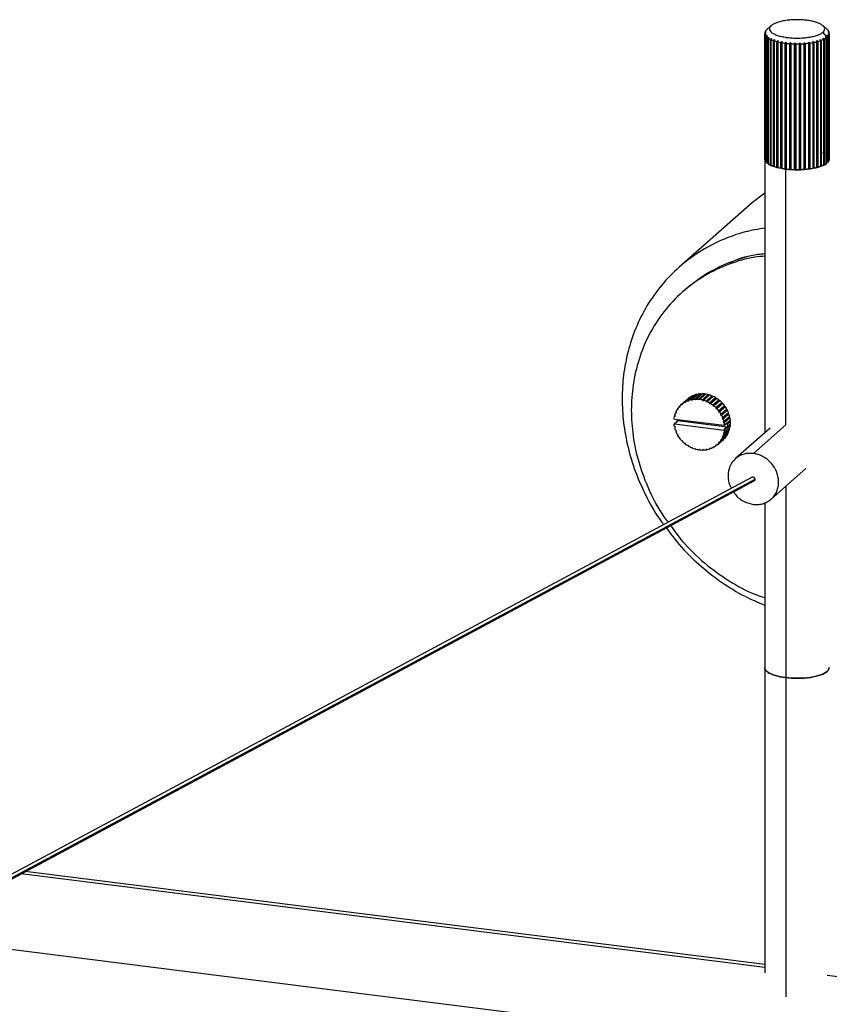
# Paper-space layout '_Dimétrica' of a CAD drawing. Header units: millimetres. Extents: x -1230 to -72, y -354 to 386.
# Tile 11 of 12: x -403 to -208, y 43 to 280. Entities that reach past the tile are written whole.
import ezdxf

# ---------------------------------------------------------------- set-up
doc = ezdxf.new("R2010")
doc.units = ezdxf.units.MM

psp = doc.layouts.new('_Dimétrica')

# ---------------------------------------------------------------- linework, layer by layer
at = {"color": 7, "linetype": 'Continuous', "lineweight": 25}
for p, q in [((-223.73, 277.39), (-223.73, 277.31)), ((-223.45, 277.77), (-223.45, 277.75)), ((-223.33, 277.88), (-222.29, 278.79)), ((-208.83, 277.88), (-209.87, 278.79)), ((-208.83, 276.05), (-209.87, 277.23)), ((-208.77, 277.83), (-208.83, 277.88)), ((-208.77, 277.82), (-208.77, 277.83)), ((-208.47, 277.39), (-208.47, 277.46)), ((-223.83, 277.01), (-223.83, 246.74)), ((-223.82, 246.59), (-223.82, 276.86)), ((-223.76, 276.62), (-223.76, 246.35)), ((-223.69, 246.21), (-223.69, 276.48)), ((-223.52, 276.24), (-223.52, 245.97)), ((-223.39, 245.83), (-223.39, 276.11)), ((-223.11, 275.88), (-223.11, 245.61)), ((-222.92, 245.48), (-222.92, 275.75)), ((-222.55, 275.55), (-222.55, 245.27)), ((-222.3, 245.15), (-222.3, 275.43)), ((-221.84, 275.24), (-221.84, 244.97)), ((-221.54, 244.86), (-221.54, 275.13)), ((-221.01, 274.97), (-221.01, 244.7)), ((-220.7, 244.71), (-220.7, 275.19)), ((-220.66, 244.61), (-220.66, 274.88)), ((-219.76, 244.51), (-219.76, 274.99)), ((-218.74, 244.35), (-218.74, 274.83)), ((-213.24, 244.37), (-213.24, 274.85)), ((-212.23, 244.54), (-212.23, 275.02)), ((-211.34, 274.92), (-211.34, 244.65)), ((-211.31, 244.75), (-211.31, 275.23)), ((-211.01, 244.74), (-211.01, 275.01)), ((-210.48, 275.18), (-210.48, 244.91)), ((-210.19, 245.02), (-210.19, 275.29)), ((-209.75, 275.48), (-209.75, 245.21)), ((-209.5, 245.33), (-209.5, 275.6)), ((-209.15, 275.81), (-209.15, 245.54)), ((-208.97, 245.67), (-208.97, 275.94)), ((-208.83, 276.05), (-208.83, 245.78)), ((-208.71, 276.17), (-208.71, 245.9)), ((-208.59, 246.04), (-208.59, 276.31)), ((-208.44, 276.54), (-208.44, 246.27)), ((-208.38, 246.42), (-208.38, 276.69)), ((-208.34, 276.93), (-208.34, 277.07)), ((-208.33, 276.93), (-208.33, 246.66)), ((-220.06, 274.75), (-220.06, 244.48)), ((-219.68, 244.41), (-219.68, 274.68)), ((-219.02, 274.58), (-219.02, 244.31)), ((-218.62, 244.25), (-218.62, 274.53)), ((-217.92, 274.46), (-217.92, 244.19)), ((-217.66, 244.24), (-217.66, 274.72)), ((-217.5, 244.16), (-217.5, 274.43)), ((-216.78, 274.39), (-216.78, 244.12)), ((-216.55, 244.19), (-216.55, 274.67)), ((-216.34, 244.11), (-216.34, 274.39)), ((-215.62, 274.39), (-215.62, 244.12)), ((-215.42, 244.2), (-215.42, 274.68)), ((-215.19, 244.13), (-215.19, 274.4)), ((-214.47, 274.44), (-214.47, 244.17)), ((-214.31, 244.26), (-214.31, 274.74)), ((-214.05, 244.2), (-214.05, 274.47)), ((-213.36, 274.55), (-213.36, 244.28)), ((-212.96, 244.33), (-212.96, 274.6)), ((-212.31, 274.71), (-212.31, 244.44)), ((-211.94, 244.51), (-211.94, 274.78)), ((-223.82, 246.73), (-223.83, 246.74)), ((-223.83, 246.7), (-223.83, 180.85)), ((-209.99, 248.21), (-210.48, 248.43)), ((-209.35, 247.91), (-209.75, 248.09)), ((-208.37, 246.8), (-208.44, 246.89)), ((-208.44, 246.54), (-208.4, 246.61)), ((-208.38, 246.42), (-208.44, 246.4)), ((-223.69, 246.33), (-223.76, 246.35)), ((-223.39, 245.95), (-223.52, 245.97)), ((-223.47, 246.12), (-223.38, 245.98)), ((-222.92, 245.59), (-223.11, 245.61)), ((-222.33, 245.26), (-222.55, 245.27)), ((-221.53, 244.97), (-221.84, 244.97)), ((-220.7, 244.71), (-221.01, 244.7)), ((-220.66, 244.61), (-220.7, 244.71)), ((-219.76, 244.51), (-220.06, 244.48)), ((-219.68, 244.41), (-219.76, 244.51)), ((-219.65, 244.45), (-218.82, 244.28)), ((-218.74, 244.35), (-219.02, 244.31)), ((-218.82, 182.73), (-218.82, 244.28)), ((-218.62, 244.25), (-218.74, 244.35)), ((-217.66, 244.24), (-217.92, 244.19)), ((-217.5, 244.16), (-217.66, 244.24)), ((-216.55, 244.19), (-216.78, 244.12)), ((-216.34, 244.11), (-216.55, 244.19)), ((-215.42, 244.2), (-215.62, 244.12)), ((-215.19, 244.13), (-215.42, 244.2)), ((-214.31, 244.26), (-214.47, 244.17)), ((-214.05, 244.2), (-214.31, 244.26)), ((-213.24, 244.37), (-213.36, 244.28)), ((-212.96, 244.33), (-213.24, 244.37)), ((-212.23, 244.54), (-212.31, 244.44)), ((-211.94, 244.51), (-212.23, 244.54)), ((-211.31, 244.75), (-211.34, 244.65)), ((-211.01, 244.74), (-211.31, 244.75)), ((-210.19, 245.02), (-210.48, 245.01)), ((-209.5, 245.33), (-209.75, 245.31)), ((-208.97, 245.67), (-209.15, 245.65)), ((-208.71, 246.01), (-208.58, 246.26)), ((-208.59, 246.04), (-208.71, 246.01)), ((-223.83, 238.46), (-226.79, 236.24)), ((-226.79, 236.24), (-244.47, 220.65)), ((-242.93, 215.34), (-243.63, 214.72)), ((-241.47, 189.6), (-242.89, 188.35)), ((-242.4, 188.58), (-240.98, 189.83)), ((-240.67, 189.94), (-242.09, 188.69)), ((-241.56, 188.83), (-240.15, 190.08)), ((-239.82, 190.14), (-241.23, 188.89)), ((-240.86, 189.77), (-240.98, 189.83)), ((-240.68, 188.95), (-239.27, 190.2)), ((-238.93, 190.21), (-240.34, 188.96)), ((-240, 189.98), (-240.15, 190.08)), ((-239.78, 188.93), (-238.36, 190.18)), ((-238.02, 190.13), (-239.6, 188.74)), ((-239.1, 190.05), (-239.27, 190.2)), ((-238.87, 188.77), (-237.45, 190.02)), ((-237.31, 189.81), (-238.72, 188.56)), ((-237.12, 189.93), (-238.53, 188.68)), ((-238.19, 189.98), (-238.36, 190.18)), ((-237.98, 188.48), (-236.56, 189.73)), ((-236.24, 189.59), (-237.65, 188.34)), ((-237.31, 189.81), (-237.45, 190.02)), ((-237.12, 189.93), (-237.31, 189.81)), ((-236.45, 189.5), (-236.56, 189.73)), ((-236.24, 189.59), (-236.45, 189.5)), ((-244.46, 187.08), (-244.25, 187.27)), ((-244.22, 187.08), (-244.25, 187.32)), ((-243.91, 187.65), (-243.98, 187.59)), ((-243.86, 187.69), (-242.45, 188.94)), ((-243.86, 187.69), (-243.62, 187.65)), ((-243.62, 187.65), (-243.61, 187.9)), ((-242.2, 189.14), (-243.61, 187.9)), ((-243.17, 188.2), (-241.76, 189.44)), ((-243.17, 188.2), (-242.93, 188.12)), ((-242.93, 188.12), (-242.89, 188.35)), ((-242.45, 188.94), (-242.57, 188.83)), ((-242.43, 188.94), (-242.45, 188.94)), ((-242.4, 188.58), (-242.17, 188.47)), ((-242.17, 188.47), (-242.09, 188.69)), ((-241.68, 189.42), (-241.76, 189.44)), ((-241.56, 188.83), (-241.35, 188.69)), ((-241.35, 188.69), (-241.23, 188.89)), ((-240.68, 188.95), (-240.49, 188.78)), ((-240.49, 188.78), (-240.34, 188.96)), ((-239.78, 188.93), (-239.6, 188.74)), ((-238.87, 188.77), (-238.72, 188.56)), ((-238.72, 188.56), (-238.53, 188.68)), ((-237.98, 188.48), (-237.86, 188.25)), ((-236.45, 189.5), (-237.86, 188.25)), ((-237.86, 188.25), (-237.65, 188.34)), ((-237.12, 188.06), (-235.71, 189.31)), ((-237.12, 188.06), (-237.04, 187.82)), ((-235.63, 189.07), (-237.04, 187.82)), ((-237.04, 187.82), (-236.81, 187.88)), ((-235.4, 189.12), (-236.81, 187.88)), ((-236.32, 187.53), (-234.91, 188.77)), ((-236.32, 187.53), (-236.28, 187.28)), ((-234.86, 188.53), (-236.28, 187.28)), ((-236.28, 187.28), (-236.04, 187.3)), ((-234.63, 188.54), (-236.04, 187.3)), ((-235.63, 189.07), (-235.71, 189.31)), ((-235.4, 189.12), (-235.63, 189.07)), ((-235.6, 186.89), (-234.18, 188.13)), ((-234.17, 187.89), (-235.59, 186.64)), ((-233.93, 187.87), (-235.35, 186.62)), ((-233.57, 187.16), (-234.99, 185.91)), ((-234.96, 186.15), (-233.55, 187.4)), ((-234.86, 188.53), (-234.91, 188.77)), ((-234.63, 188.54), (-234.86, 188.53)), ((-234.17, 187.89), (-234.18, 188.13)), ((-233.93, 187.87), (-234.17, 187.89)), ((-233.57, 187.16), (-233.55, 187.4)), ((-233.33, 187.1), (-233.57, 187.16)), ((-245.57, 184.73), (-245.39, 184.88)), ((-245.57, 184.73), (-245.36, 184.83)), ((-245.36, 184.83), (-245.49, 185.06)), ((-245.33, 185.58), (-245.14, 185.74)), ((-245.33, 185.58), (-245.1, 185.65)), ((-245.1, 185.65), (-245.2, 185.89)), ((-244.95, 186.37), (-244.76, 186.54)), ((-244.95, 186.37), (-244.72, 186.4)), ((-244.72, 186.4), (-244.78, 186.65)), ((-244.46, 187.08), (-244.22, 187.08)), ((-235.6, 186.89), (-235.59, 186.64)), ((-235.59, 186.64), (-235.35, 186.62)), ((-234.96, 186.15), (-234.99, 185.91)), ((-234.99, 185.91), (-234.75, 185.85)), ((-233.33, 187.1), (-234.75, 185.85)), ((-233.08, 186.36), (-234.49, 185.11)), ((-234.43, 185.34), (-234.49, 185.11)), ((-234.49, 185.11), (-234.26, 185.02)), ((-234.43, 185.34), (-233.01, 186.59)), ((-232.84, 186.27), (-234.26, 185.02)), ((-232.69, 185.51), (-234.11, 184.26)), ((-234.01, 184.48), (-232.6, 185.72)), ((-232.47, 185.39), (-233.88, 184.14)), ((-233.72, 183.57), (-232.3, 184.82)), ((-233.08, 186.36), (-233.01, 186.59)), ((-232.84, 186.27), (-233.08, 186.36)), ((-232.69, 185.51), (-232.6, 185.72)), ((-232.47, 185.39), (-232.69, 185.51)), ((-232.43, 184.63), (-232.3, 184.82)), ((-245.57, 184.06), (-245.65, 184.17)), ((-245.65, 182.91), (-245.57, 183.01)), ((-233.64, 182.56), (-245.57, 184.06)), ((-245.11, 183.42), (-245.57, 183.01)), ((-245.57, 183.01), (-233.64, 181.5)), ((-244.87, 183.78), (-245.11, 183.42)), ((-244.97, 183.89), (-244.97, 183.99)), ((-244.97, 183.89), (-244.87, 183.78)), ((-244.87, 183.78), (-232.93, 182.28)), ((-234.01, 184.48), (-234.11, 184.26)), ((-234.11, 184.26), (-233.88, 184.14)), ((-232.43, 184.63), (-233.85, 183.38)), ((-233.72, 183.57), (-233.85, 183.38)), ((-233.85, 183.38), (-233.64, 183.23)), ((-232.23, 184.47), (-233.64, 183.23)), ((-233.33, 182.83), (-233.64, 182.56)), ((-233.56, 182.65), (-233.64, 182.56)), ((-233.56, 182.65), (-232.14, 183.9)), ((-232.14, 182.64), (-233.56, 181.39)), ((-232.3, 183.73), (-233.33, 182.83)), ((-232.93, 183.03), (-233.33, 182.83)), ((-232.82, 182.93), (-232.93, 183.03)), ((-232.12, 183.55), (-232.82, 182.93)), ((-232.82, 182.36), (-232.12, 182.98)), ((-232.23, 184.47), (-232.43, 184.63)), ((-232.3, 183.73), (-232.14, 183.9)), ((-232.12, 183.55), (-232.3, 183.73)), ((-232.14, 182.64), (-232.29, 182.83)), ((-218.82, 182.73), (-226.6, 175.87)), ((-245.36, 182.18), (-245.57, 182.34)), ((-245.49, 181.99), (-245.36, 182.18)), ((-245.1, 181.3), (-245.33, 181.43)), ((-245.2, 181.09), (-245.1, 181.3)), ((-244.72, 180.45), (-244.95, 180.54)), ((-244.78, 180.22), (-244.72, 180.45)), ((-233.01, 180.16), (-234.43, 178.92)), ((-234.26, 179.2), (-232.84, 180.44)), ((-232.6, 180.93), (-234.01, 179.68)), ((-233.88, 179.98), (-232.47, 181.23)), ((-233.64, 180.84), (-233.85, 180.73)), ((-233.85, 180.73), (-233.72, 180.51)), ((-232.3, 181.76), (-233.72, 180.51)), ((-233.64, 180.84), (-232.23, 182.08)), ((-233.64, 181.5), (-233.33, 181.94)), ((-233.64, 181.5), (-233.56, 181.39)), ((-233.33, 181.94), (-232.93, 182.28)), ((-233.01, 180.16), (-233.04, 180.27)), ((-232.93, 182.28), (-232.82, 182.36)), ((-232.6, 180.93), (-232.65, 181.07)), ((-232.3, 181.76), (-232.4, 181.93)), ((-222.59, 181.95), (-230.9, 174.61)), ((-244.22, 179.65), (-244.46, 179.71)), ((-244.25, 179.41), (-244.22, 179.65)), ((-243.62, 178.92), (-243.86, 178.95)), ((-243.61, 178.68), (-243.62, 178.92)), ((-242.93, 178.28), (-243.17, 178.27)), ((-242.89, 178.04), (-242.93, 178.28)), ((-242.17, 177.74), (-242.4, 177.69)), ((-242.09, 177.5), (-242.17, 177.74)), ((-235.59, 177.91), (-235.6, 177.67)), ((-235.36, 177.88), (-235.6, 177.67)), ((-235.35, 177.87), (-235.59, 177.91)), ((-235.23, 177.98), (-233.81, 179.23)), ((-234.75, 178.49), (-234.99, 178.49)), ((-234.99, 178.49), (-234.96, 178.24)), ((-233.55, 179.49), (-234.96, 178.24)), ((-234.75, 178.49), (-233.33, 179.73)), ((-234.26, 179.2), (-234.49, 179.16)), ((-234.49, 179.16), (-234.43, 178.92)), ((-233.88, 179.98), (-234.11, 179.91)), ((-234.11, 179.91), (-234.01, 179.68)), ((-233.55, 179.49), (-233.55, 179.54)), ((-241.35, 177.31), (-241.56, 177.23)), ((-241.23, 177.08), (-241.35, 177.31)), ((-240.49, 177.01), (-240.68, 176.89)), ((-240.34, 176.79), (-240.49, 177.01)), ((-239.6, 176.83), (-239.78, 176.68)), ((-239.43, 176.64), (-239.6, 176.83)), ((-238.72, 176.78), (-238.87, 176.61)), ((-238.7, 176.76), (-238.87, 176.61)), ((-238.53, 176.62), (-238.72, 176.78)), ((-237.86, 176.87), (-237.98, 176.67)), ((-237.8, 176.83), (-237.98, 176.67)), ((-237.65, 176.73), (-237.86, 176.87)), ((-237.04, 177.1), (-237.12, 176.88)), ((-236.93, 177.04), (-237.12, 176.88)), ((-236.81, 176.99), (-237.04, 177.1)), ((-236.28, 177.44), (-236.32, 177.21)), ((-236.12, 177.39), (-236.32, 177.21)), ((-236.04, 177.37), (-236.28, 177.44)), ((-222.3, 164.86), (-213.99, 172.2)), ((-226.87, 170.16), (-693.35, -79.88)), ((-226.23, 169.63), (-693.05, -80.6)), ((-692.96, -80.8), (-226.43, 169.28)), ((-218.82, 167.93), (-218.82, 45.08)), ((-223.83, 164.04), (-223.83, 50.89)), ((-402.72, 74.78), (-223.83, 52.24)), ((-223.83, 52.86), (-401.79, 75.28)), ((-430.71, 59.77), (-223.8, 33.71)), ((-208.83, 50.35), (-75.77, 33.59))]:
    psp.add_line(p, q, dxfattribs=at)
for points, knots in [([(-209.87, 277.23), (-209.73, 277.35), (-209.62, 277.48), (-209.47, 277.76), (-209.43, 277.9), (-209.45, 278.19), (-209.5, 278.34), (-209.69, 278.64), (-209.84, 278.78), (-210.21, 279.06), (-210.45, 279.19), (-210.98, 279.44), (-211.28, 279.55), (-211.93, 279.75), (-212.28, 279.83), (-213, 279.98), (-213.37, 280.04), (-214.1, 280.13), (-214.49, 280.17), (-215.31, 280.21), (-215.74, 280.23), (-216.62, 280.22), (-217.07, 280.21), (-217.96, 280.14), (-218.4, 280.09), (-219.23, 279.97), (-219.63, 279.89), (-220.36, 279.71), (-220.7, 279.61), (-221.29, 279.39), (-221.55, 279.28), (-221.98, 279.04), (-222.16, 278.92), (-222.29, 278.79)], [0, 0, 0, 0, 0.0625, 0.0625, 0.125, 0.125, 0.1875, 0.1875, 0.25, 0.25, 0.3125, 0.3125, 0.375, 0.375, 0.4375, 0.4375, 0.5, 0.5, 0.5625, 0.5625, 0.625, 0.625, 0.6875, 0.6875, 0.75, 0.75, 0.8125, 0.8125, 0.875, 0.875, 0.9375, 0.9375, 1, 1, 1, 1]), ([(-222.29, 278.79), (-222.43, 278.67), (-222.54, 278.54), (-222.69, 278.27), (-222.73, 278.12), (-222.72, 277.83), (-222.66, 277.68), (-222.47, 277.38), (-222.32, 277.24), (-221.95, 276.96), (-221.71, 276.83), (-221.18, 276.58), (-220.88, 276.47), (-220.23, 276.27), (-219.88, 276.19), (-219.16, 276.04), (-218.8, 275.99), (-218.06, 275.89), (-217.67, 275.86), (-216.85, 275.81), (-216.42, 275.79), (-215.54, 275.8), (-215.09, 275.82), (-214.2, 275.88), (-213.77, 275.93), (-212.93, 276.06), (-212.53, 276.13), (-211.8, 276.31), (-211.46, 276.41), (-210.87, 276.63), (-210.61, 276.74), (-210.18, 276.98), (-210.01, 277.11), (-209.87, 277.23)], [0, 0, 0, 0, 0.0625, 0.0625, 0.125, 0.125, 0.1875, 0.1875, 0.25, 0.25, 0.3125, 0.3125, 0.375, 0.375, 0.4375, 0.4375, 0.5, 0.5, 0.5625, 0.5625, 0.625, 0.625, 0.6875, 0.6875, 0.75, 0.75, 0.8125, 0.8125, 0.875, 0.875, 0.9375, 0.9375, 1, 1, 1, 1]), ([(-208.91, 247.6), (-208.92, 247.65), (-208.94, 247.74), (-209.1, 247.8), (-209.15, 247.82)], [0, 0, 0, 0, 0.686716, 1, 1, 1, 1]), ([(-223.35, 245.94), (-223.29, 245.84), (-223.05, 245.39), (-221.77, 244.84), (-220.36, 244.58), (-219.88, 244.5)], [0, 0, 0, 0, 0.165353, 0.710996, 1, 1, 1, 1]), ([(-218.82, 244.28), (-217.87, 244.2), (-215.9, 244.03), (-212.78, 244.28), (-210.32, 244.9), (-208.95, 245.51), (-208.78, 245.88), (-208.76, 245.92)], [0, 0, 0, 0, 0.231896, 0.482898, 0.733901, 0.965797, 1, 1, 1, 1]), ([(-223.83, 230.1), (-225.44, 229.82), (-229.05, 229.2), (-234.37, 227.25), (-239.71, 224.42), (-244.57, 220.77), (-248.8, 216.4), (-252.3, 211.46), (-254.99, 206.1), (-256.86, 200.48), (-257.93, 194.78), (-258.28, 189.06), (-257.93, 183.24), (-256.86, 177.27), (-255, 171.18), (-252.26, 165.17), (-249.93, 160.97), (-248.35, 158.96), (-248.18, 158.74)], [0, 0, 0, 0, 0.054676, 0.122854, 0.192313, 0.262431, 0.332548, 0.402007, 0.470185, 0.536526, 0.600567, 0.661948, 0.723329, 0.78737, 0.853711, 0.921888, 0.991347, 1, 1, 1, 1]), ([(-223.83, 223.32), (-224.64, 223.26), (-227.62, 223.01), (-232.57, 221.49), (-238.47, 218.74), (-243.77, 214.87), (-248.26, 210.09), (-251.78, 204.6), (-254.24, 198.65), (-255.66, 192.5), (-256.11, 186.29), (-255.66, 179.96), (-254.26, 173.45), (-251.74, 166.92), (-249.3, 162.11), (-247.46, 159.74), (-247.12, 159.31)], [0, 0, 0, 0, 0.0295231, 0.1093878, 0.1914011, 0.2745324, 0.3576637, 0.439677, 0.5195416, 0.596386, 0.6695406, 0.7426952, 0.8195395, 0.8994042, 0.9814174, 1, 1, 1, 1]), ([(-223.83, 223.87), (-224.4, 223.82), (-227.15, 223.59), (-231.85, 222.09), (-237.8, 219.41), (-241.21, 216.7), (-242.93, 215.34)], [0, 0, 0, 0, 0.078437, 0.378835, 0.687315, 1, 1, 1, 1]), ([(-223.83, 223.87), (-224.4, 223.82), (-227.14, 223.58), (-230.04, 222.83), (-232.14, 221.81), (-232.34, 221.71)], [0, 0, 0, 0, 0.191034, 0.922662, 1, 1, 1, 1]), ([(-233.81, 179.23), (-233.78, 179.26), (-233.69, 179.34), (-233.6, 179.43), (-233.55, 179.49)], [0, 0, 0, 0, 0.371847, 1, 1, 1, 1]), ([(-226.6, 175.87), (-227.36, 175.88), (-228.95, 175.9), (-231.02, 174.74), (-232.39, 172.84), (-232.79, 170.54), (-232.58, 168.64), (-231.98, 167.73), (-231.83, 167.5)], [0, 0, 0, 0, 0.181837, 0.378655, 0.575474, 0.757311, 0.939148, 1, 1, 1, 1]), ([(-226.6, 163.61), (-226.24, 163.57), (-225.87, 163.55), (-225.12, 163.6), (-224.74, 163.66), (-223.99, 163.86), (-223.62, 164.01), (-222.92, 164.38), (-222.6, 164.6), (-222, 165.13), (-221.74, 165.42), (-221.28, 166.07), (-221.09, 166.41), (-220.8, 167.13), (-220.69, 167.5), (-220.55, 168.24), (-220.52, 168.61), (-220.52, 169.33), (-220.55, 169.71), (-220.69, 170.49), (-220.8, 170.89), (-221.09, 171.68), (-221.28, 172.07), (-221.74, 172.83), (-222, 173.19), (-222.6, 173.87), (-222.92, 174.18), (-223.62, 174.72), (-223.99, 174.96), (-224.74, 175.35), (-225.12, 175.51), (-225.87, 175.74), (-226.24, 175.82), (-226.6, 175.87)], [0, 0, 0, 0, 0.0625, 0.0625, 0.125, 0.125, 0.1875, 0.1875, 0.25, 0.25, 0.3125, 0.3125, 0.375, 0.375, 0.4375, 0.4375, 0.5, 0.5, 0.5625, 0.5625, 0.625, 0.625, 0.6875, 0.6875, 0.75, 0.75, 0.8125, 0.8125, 0.875, 0.875, 0.9375, 0.9375, 1, 1, 1, 1]), ([(-226.83, 170.17), (-226.81, 170.18), (-226.76, 170.22), (-226.64, 170.2), (-226.5, 170.13), (-226.36, 169.99), (-226.26, 169.81), (-226.24, 169.69), (-226.23, 169.63)], [0, 0, 0, 0, 0.093676, 0.269157, 0.444639, 0.634579, 0.824518, 1, 1, 1, 1]), ([(-226.23, 169.63), (-226.23, 169.57), (-226.23, 169.46), (-226.3, 169.33), (-226.38, 169.27), (-226.43, 169.28), (-226.43, 169.28)], [0, 0, 0, 0, 0.314681, 0.65529, 0.995899, 1, 1, 1, 1]), ([(-231.32, 166.65), (-231.19, 166.41), (-230.63, 165.4), (-228.92, 164.19), (-227.35, 163.8), (-226.6, 163.61)], [0, 0, 0, 0, 0.140061, 0.587043, 1, 1, 1, 1]), ([(-247.56, 157.95), (-246.56, 156.6), (-244.18, 153.42), (-239.7, 149.02), (-234.37, 144.83), (-229.05, 141.54), (-225.44, 140.01), (-223.83, 139.33)], [0, 0, 0, 0, 0.163355, 0.386895, 0.608334, 0.825688, 1, 1, 1, 1]), ([(-246.52, 158.51), (-245.59, 157.22), (-243.2, 153.92), (-238.45, 149.4), (-232.57, 145.15), (-227.62, 142.39), (-224.64, 141.39), (-223.83, 141.12)], [0, 0, 0, 0, 0.1626643, 0.4162185, 0.6663625, 0.9099532, 1, 1, 1, 1]), ([(-223.81, 124.33), (-223.82, 124.32), (-224.01, 123.96), (-223.25, 123.24), (-221.53, 122.38), (-219.7, 122.07), (-218.82, 121.92)], [0, 0, 0, 0, 0.012768, 0.350413, 0.688057, 1, 1, 1, 1]), ([(-218.82, 121.92), (-219.7, 122.07), (-221.53, 122.38), (-223.25, 123.24), (-224.01, 123.96), (-223.82, 124.32), (-223.81, 124.33)], [0, 0, 0, 0, 0.311943, 0.649587, 0.987232, 1, 1, 1, 1]), ([(-218.82, 121.92), (-217.87, 121.84), (-215.9, 121.67), (-212.79, 121.92), (-210.27, 122.53), (-208.62, 123.39), (-208.44, 124.02), (-208.35, 124.34)], [0, 0, 0, 0, 0.195166, 0.406411, 0.617657, 0.812823, 1, 1, 1, 1]), ([(-208.35, 124.34), (-208.44, 124.02), (-208.62, 123.39), (-210.27, 122.53), (-212.79, 121.92), (-215.9, 121.67), (-217.87, 121.84), (-218.82, 121.92)], [0, 0, 0, 0, 0.1871774, 0.382343, 0.5935887, 0.8048344, 1, 1, 1, 1])]:
    psp.add_open_spline(points, degree=3, knots=knots, dxfattribs=at)
for points in [[(-223.78, 277.25), (-223.81, 277.17), (-223.83, 277.09), (-223.83, 277.01)], [(-223.54, 277.52), (-223.62, 277.43), (-223.7, 277.34), (-223.78, 277.25)], [(-223.57, 277.63), (-223.63, 277.55), (-223.69, 277.47), (-223.73, 277.39)], [(-223.73, 277.39), (-223.66, 277.43), (-223.6, 277.48), (-223.54, 277.52)], [(-223.3, 277.89), (-223.39, 277.8), (-223.48, 277.71), (-223.57, 277.63)], [(-223.45, 277.77), (-223.4, 277.81), (-223.35, 277.85), (-223.3, 277.89)], [(-223.33, 277.88), (-223.37, 277.84), (-223.41, 277.8), (-223.45, 277.77)], [(-208.92, 277.95), (-208.87, 277.91), (-208.82, 277.87), (-208.77, 277.83)], [(-208.64, 277.69), (-208.73, 277.78), (-208.82, 277.86), (-208.92, 277.95)], [(-208.65, 277.58), (-208.59, 277.54), (-208.53, 277.5), (-208.47, 277.46)], [(-208.4, 277.31), (-208.48, 277.4), (-208.57, 277.49), (-208.65, 277.58)], [(-208.47, 277.46), (-208.52, 277.53), (-208.57, 277.61), (-208.64, 277.69)], [(-208.55, 277.21), (-208.48, 277.16), (-208.41, 277.12), (-208.34, 277.07)], [(-208.33, 276.93), (-208.41, 277.02), (-208.48, 277.11), (-208.55, 277.21)], [(-208.34, 277.07), (-208.35, 277.15), (-208.37, 277.23), (-208.4, 277.31)], [(-223.83, 277.01), (-223.76, 277.05), (-223.68, 277.1), (-223.61, 277.14)], [(-223.61, 277.14), (-223.68, 277.05), (-223.75, 276.96), (-223.82, 276.86)], [(-223.82, 276.86), (-223.81, 276.78), (-223.79, 276.7), (-223.76, 276.62)], [(-223.76, 276.62), (-223.68, 276.67), (-223.59, 276.72), (-223.51, 276.77)], [(-223.51, 276.77), (-223.57, 276.67), (-223.63, 276.58), (-223.69, 276.48)], [(-223.69, 276.48), (-223.65, 276.4), (-223.59, 276.32), (-223.52, 276.24)], [(-223.52, 276.24), (-223.43, 276.3), (-223.34, 276.35), (-223.25, 276.41)], [(-223.25, 276.41), (-223.29, 276.31), (-223.34, 276.21), (-223.39, 276.11)], [(-223.39, 276.11), (-223.31, 276.03), (-223.22, 275.96), (-223.11, 275.88)], [(-223.11, 275.88), (-223.02, 275.94), (-222.92, 276), (-222.82, 276.06)], [(-222.82, 276.06), (-222.85, 275.96), (-222.89, 275.85), (-222.92, 275.75)], [(-222.92, 275.75), (-222.81, 275.68), (-222.68, 275.61), (-222.55, 275.55)], [(-222.55, 275.55), (-222.45, 275.61), (-222.35, 275.67), (-222.25, 275.74)], [(-222.25, 275.74), (-222.26, 275.63), (-222.28, 275.53), (-222.3, 275.43)], [(-222.3, 275.43), (-222.16, 275.36), (-222, 275.3), (-221.84, 275.24)], [(-221.84, 275.24), (-221.74, 275.31), (-221.64, 275.38), (-221.53, 275.45)], [(-221.53, 275.45), (-221.54, 275.34), (-221.54, 275.24), (-221.54, 275.13)], [(-221.54, 275.13), (-221.37, 275.08), (-221.19, 275.02), (-221.01, 274.97)], [(-221.01, 274.97), (-220.9, 275.05), (-220.8, 275.12), (-220.7, 275.19)], [(-220.7, 275.19), (-220.69, 275.09), (-220.67, 274.99), (-220.66, 274.88)], [(-220.66, 274.88), (-220.47, 274.84), (-220.27, 274.79), (-220.06, 274.75)], [(-220.06, 274.75), (-219.96, 274.83), (-219.86, 274.91), (-219.76, 274.99)], [(-219.76, 274.99), (-219.73, 274.88), (-219.71, 274.78), (-219.68, 274.68)], [(-219.02, 274.58), (-218.93, 274.66), (-218.84, 274.75), (-218.74, 274.83)], [(-218.74, 274.83), (-218.7, 274.73), (-218.66, 274.63), (-218.62, 274.53)], [(-213.36, 274.55), (-213.32, 274.65), (-213.28, 274.75), (-213.24, 274.85)], [(-213.24, 274.85), (-213.15, 274.77), (-213.05, 274.69), (-212.96, 274.6)], [(-212.31, 274.71), (-212.29, 274.81), (-212.26, 274.92), (-212.23, 275.02)], [(-212.23, 275.02), (-212.13, 274.94), (-212.03, 274.86), (-211.94, 274.78)], [(-211.94, 274.78), (-211.73, 274.83), (-211.53, 274.87), (-211.34, 274.92)], [(-211.34, 274.92), (-211.33, 275.03), (-211.32, 275.13), (-211.31, 275.23)], [(-211.31, 275.23), (-211.21, 275.16), (-211.11, 275.09), (-211.01, 275.01)], [(-211.01, 275.01), (-210.82, 275.07), (-210.65, 275.12), (-210.48, 275.18)], [(-210.5, 275.49), (-210.39, 275.42), (-210.29, 275.36), (-210.19, 275.29)], [(-210.48, 275.18), (-210.49, 275.28), (-210.49, 275.39), (-210.5, 275.49)], [(-210.19, 275.29), (-210.03, 275.35), (-209.88, 275.41), (-209.75, 275.48)], [(-209.81, 275.79), (-209.71, 275.73), (-209.61, 275.66), (-209.5, 275.6)], [(-209.75, 275.48), (-209.77, 275.58), (-209.79, 275.69), (-209.81, 275.79)], [(-209.5, 275.6), (-209.38, 275.67), (-209.26, 275.74), (-209.15, 275.81)], [(-209.26, 276.12), (-209.16, 276.06), (-209.06, 276), (-208.97, 275.94)], [(-209.15, 275.81), (-209.19, 275.91), (-209.22, 276.01), (-209.26, 276.12)], [(-208.97, 275.94), (-208.92, 275.98), (-208.87, 276.02), (-208.83, 276.05)], [(-208.86, 276.47), (-208.77, 276.41), (-208.68, 276.36), (-208.59, 276.31)], [(-208.71, 276.17), (-208.76, 276.27), (-208.81, 276.37), (-208.86, 276.47)], [(-208.83, 276.05), (-208.79, 276.09), (-208.75, 276.13), (-208.71, 276.17)], [(-208.62, 276.83), (-208.54, 276.78), (-208.46, 276.74), (-208.38, 276.69)], [(-208.44, 276.54), (-208.5, 276.64), (-208.56, 276.74), (-208.62, 276.83)], [(-208.59, 276.31), (-208.53, 276.38), (-208.48, 276.46), (-208.44, 276.54)], [(-208.38, 276.69), (-208.35, 276.77), (-208.34, 276.85), (-208.33, 276.93)], [(-219.68, 274.68), (-219.47, 274.64), (-219.25, 274.61), (-219.02, 274.58)], [(-218.62, 274.53), (-218.39, 274.5), (-218.16, 274.48), (-217.92, 274.46)], [(-217.92, 274.46), (-217.84, 274.55), (-217.75, 274.63), (-217.66, 274.72)], [(-217.66, 274.72), (-217.61, 274.62), (-217.55, 274.53), (-217.5, 274.43)], [(-217.5, 274.43), (-217.26, 274.41), (-217.02, 274.4), (-216.78, 274.39)], [(-216.78, 274.39), (-216.7, 274.49), (-216.63, 274.58), (-216.55, 274.67)], [(-216.55, 274.67), (-216.48, 274.58), (-216.41, 274.48), (-216.34, 274.39)], [(-216.34, 274.39), (-216.1, 274.38), (-215.86, 274.38), (-215.62, 274.39)], [(-215.62, 274.39), (-215.56, 274.48), (-215.49, 274.58), (-215.42, 274.68)], [(-215.42, 274.68), (-215.34, 274.58), (-215.27, 274.49), (-215.19, 274.4)], [(-215.19, 274.4), (-214.95, 274.41), (-214.71, 274.42), (-214.47, 274.44)], [(-214.47, 274.44), (-214.42, 274.54), (-214.37, 274.64), (-214.31, 274.74)], [(-214.31, 274.74), (-214.22, 274.65), (-214.14, 274.56), (-214.05, 274.47)], [(-214.05, 274.47), (-213.82, 274.5), (-213.59, 274.52), (-213.36, 274.55)], [(-212.96, 274.6), (-212.74, 274.64), (-212.52, 274.67), (-212.31, 274.71)], [(-223.76, 246.35), (-223.79, 246.43), (-223.81, 246.51), (-223.82, 246.59)], [(-208.33, 246.66), (-208.34, 246.58), (-208.35, 246.5), (-208.38, 246.42)], [(-223.52, 245.97), (-223.59, 246.05), (-223.65, 246.13), (-223.69, 246.21)], [(-223.11, 245.61), (-223.22, 245.68), (-223.31, 245.76), (-223.39, 245.83)], [(-222.55, 245.27), (-222.68, 245.34), (-222.81, 245.41), (-222.92, 245.48)], [(-221.84, 244.97), (-222, 245.03), (-222.16, 245.09), (-222.3, 245.15)], [(-221.01, 244.7), (-221.19, 244.75), (-221.37, 244.81), (-221.54, 244.86)], [(-220.06, 244.48), (-220.27, 244.52), (-220.47, 244.56), (-220.66, 244.61)], [(-219.02, 244.31), (-219.25, 244.34), (-219.47, 244.37), (-219.68, 244.41)], [(-217.92, 244.19), (-218.16, 244.21), (-218.39, 244.23), (-218.62, 244.25)], [(-216.78, 244.12), (-217.02, 244.13), (-217.26, 244.14), (-217.5, 244.16)], [(-215.62, 244.12), (-215.86, 244.11), (-216.1, 244.11), (-216.34, 244.11)], [(-214.47, 244.17), (-214.71, 244.15), (-214.95, 244.14), (-215.19, 244.13)], [(-213.36, 244.28), (-213.59, 244.25), (-213.82, 244.22), (-214.05, 244.2)], [(-212.31, 244.44), (-212.52, 244.4), (-212.74, 244.36), (-212.96, 244.33)], [(-211.34, 244.65), (-211.53, 244.6), (-211.73, 244.56), (-211.94, 244.51)], [(-210.48, 244.91), (-210.65, 244.85), (-210.82, 244.8), (-211.01, 244.74)], [(-209.75, 245.21), (-209.88, 245.14), (-210.03, 245.08), (-210.19, 245.02)], [(-209.15, 245.54), (-209.26, 245.47), (-209.38, 245.4), (-209.5, 245.33)], [(-208.83, 245.78), (-208.87, 245.75), (-208.92, 245.71), (-208.97, 245.67)], [(-208.71, 245.9), (-208.75, 245.86), (-208.79, 245.82), (-208.83, 245.78)], [(-208.44, 246.27), (-208.48, 246.19), (-208.53, 246.11), (-208.59, 246.04)], [(-240.98, 189.83), (-241.15, 189.76), (-241.31, 189.68), (-241.47, 189.6)], [(-240.15, 190.08), (-240.32, 190.04), (-240.5, 189.99), (-240.67, 189.94)], [(-239.27, 190.2), (-239.45, 190.19), (-239.64, 190.17), (-239.82, 190.14)], [(-238.36, 190.18), (-238.55, 190.2), (-238.74, 190.21), (-238.93, 190.21)], [(-237.45, 190.02), (-237.64, 190.07), (-237.83, 190.1), (-238.02, 190.13)], [(-236.56, 189.73), (-236.74, 189.8), (-236.93, 189.87), (-237.12, 189.93)], [(-235.71, 189.31), (-235.88, 189.41), (-236.06, 189.5), (-236.24, 189.59)], [(-244.25, 187.32), (-244.13, 187.45), (-244, 187.58), (-243.86, 187.69)], [(-243.61, 187.9), (-243.47, 188), (-243.32, 188.1), (-243.17, 188.2)], [(-242.89, 188.35), (-242.73, 188.44), (-242.56, 188.51), (-242.4, 188.58)], [(-241.76, 189.44), (-241.91, 189.35), (-242.06, 189.25), (-242.2, 189.14)], [(-242.09, 188.69), (-241.92, 188.75), (-241.74, 188.79), (-241.56, 188.83)], [(-241.23, 188.89), (-241.05, 188.92), (-240.87, 188.94), (-240.68, 188.95)], [(-240.34, 188.96), (-240.15, 188.96), (-239.97, 188.95), (-239.78, 188.93)], [(-239.43, 188.89), (-239.24, 188.86), (-239.06, 188.82), (-238.87, 188.77)], [(-238.53, 188.68), (-238.34, 188.62), (-238.16, 188.56), (-237.98, 188.48)], [(-237.65, 188.34), (-237.47, 188.26), (-237.29, 188.16), (-237.12, 188.06)], [(-236.81, 187.88), (-236.65, 187.77), (-236.48, 187.65), (-236.32, 187.53)], [(-236.04, 187.3), (-235.89, 187.17), (-235.74, 187.03), (-235.6, 186.89)], [(-234.91, 188.77), (-235.07, 188.9), (-235.23, 189.01), (-235.4, 189.12)], [(-234.18, 188.13), (-234.32, 188.28), (-234.47, 188.41), (-234.63, 188.54)], [(-233.55, 187.4), (-233.67, 187.56), (-233.8, 187.72), (-233.93, 187.87)], [(-245.49, 185.06), (-245.44, 185.23), (-245.39, 185.41), (-245.33, 185.58)], [(-245.2, 185.89), (-245.13, 186.05), (-245.04, 186.21), (-244.95, 186.37)], [(-244.78, 186.65), (-244.68, 186.8), (-244.58, 186.94), (-244.46, 187.08)], [(-235.35, 186.62), (-235.21, 186.47), (-235.08, 186.31), (-234.96, 186.15)], [(-234.75, 185.85), (-234.63, 185.69), (-234.53, 185.52), (-234.43, 185.34)], [(-234.26, 185.02), (-234.17, 184.84), (-234.08, 184.66), (-234.01, 184.48)], [(-233.01, 186.59), (-233.11, 186.76), (-233.22, 186.94), (-233.33, 187.1)], [(-232.6, 185.72), (-232.67, 185.91), (-232.75, 186.09), (-232.84, 186.27)], [(-232.3, 184.82), (-232.35, 185.01), (-232.41, 185.2), (-232.47, 185.39)], [(-245.65, 184.17), (-245.63, 184.36), (-245.61, 184.55), (-245.57, 184.73)], [(-245.57, 182.34), (-245.61, 182.53), (-245.63, 182.72), (-245.65, 182.91)], [(-233.88, 184.14), (-233.82, 183.95), (-233.76, 183.76), (-233.72, 183.57)], [(-233.64, 183.23), (-233.6, 183.03), (-233.58, 182.84), (-233.56, 182.65)], [(-232.82, 182.93), (-232.82, 182.74), (-232.82, 182.54), (-232.82, 182.36)], [(-232.14, 183.9), (-232.16, 184.09), (-232.19, 184.28), (-232.23, 184.47)], [(-232.23, 182.08), (-232.19, 182.27), (-232.16, 182.45), (-232.14, 182.64)], [(-232.12, 182.98), (-232.11, 183.17), (-232.11, 183.36), (-232.12, 183.55)], [(-245.33, 181.43), (-245.39, 181.61), (-245.44, 181.8), (-245.49, 181.99)], [(-244.95, 180.54), (-245.04, 180.72), (-245.13, 180.9), (-245.2, 181.09)], [(-244.46, 179.71), (-244.58, 179.88), (-244.68, 180.05), (-244.78, 180.22)], [(-233.72, 180.51), (-233.76, 180.33), (-233.82, 180.16), (-233.88, 179.98)], [(-233.56, 181.39), (-233.58, 181.2), (-233.6, 181.02), (-233.64, 180.84)], [(-233.33, 179.73), (-233.22, 179.87), (-233.11, 180.02), (-233.01, 180.16)], [(-232.84, 180.44), (-232.75, 180.6), (-232.67, 180.76), (-232.6, 180.93)], [(-232.47, 181.23), (-232.41, 181.4), (-232.35, 181.58), (-232.3, 181.76)], [(-243.86, 178.95), (-244, 179.1), (-244.13, 179.25), (-244.25, 179.41)], [(-243.17, 178.27), (-243.32, 178.4), (-243.47, 178.54), (-243.61, 178.68)], [(-242.4, 177.69), (-242.56, 177.8), (-242.73, 177.91), (-242.89, 178.04)], [(-234.96, 178.24), (-235.08, 178.11), (-235.21, 177.99), (-235.35, 177.87)], [(-234.43, 178.92), (-234.53, 178.77), (-234.63, 178.62), (-234.75, 178.49)], [(-234.01, 179.68), (-234.08, 179.51), (-234.17, 179.35), (-234.26, 179.2)], [(-241.56, 177.23), (-241.74, 177.31), (-241.92, 177.4), (-242.09, 177.5)], [(-240.68, 176.89), (-240.87, 176.94), (-241.05, 177.01), (-241.23, 177.08)], [(-239.78, 176.68), (-239.97, 176.71), (-240.15, 176.75), (-240.34, 176.79)], [(-238.87, 176.61), (-239.06, 176.61), (-239.24, 176.62), (-239.43, 176.64)], [(-237.98, 176.67), (-238.16, 176.64), (-238.34, 176.63), (-238.53, 176.62)], [(-237.12, 176.88), (-237.29, 176.82), (-237.47, 176.77), (-237.65, 176.73)], [(-236.32, 177.21), (-236.48, 177.13), (-236.65, 177.05), (-236.81, 176.99)], [(-235.6, 177.67), (-235.74, 177.56), (-235.89, 177.46), (-236.04, 177.37)]]:
    psp.add_open_spline(points, degree=3, dxfattribs=at)

doc.saveas('drawing.dxf')
